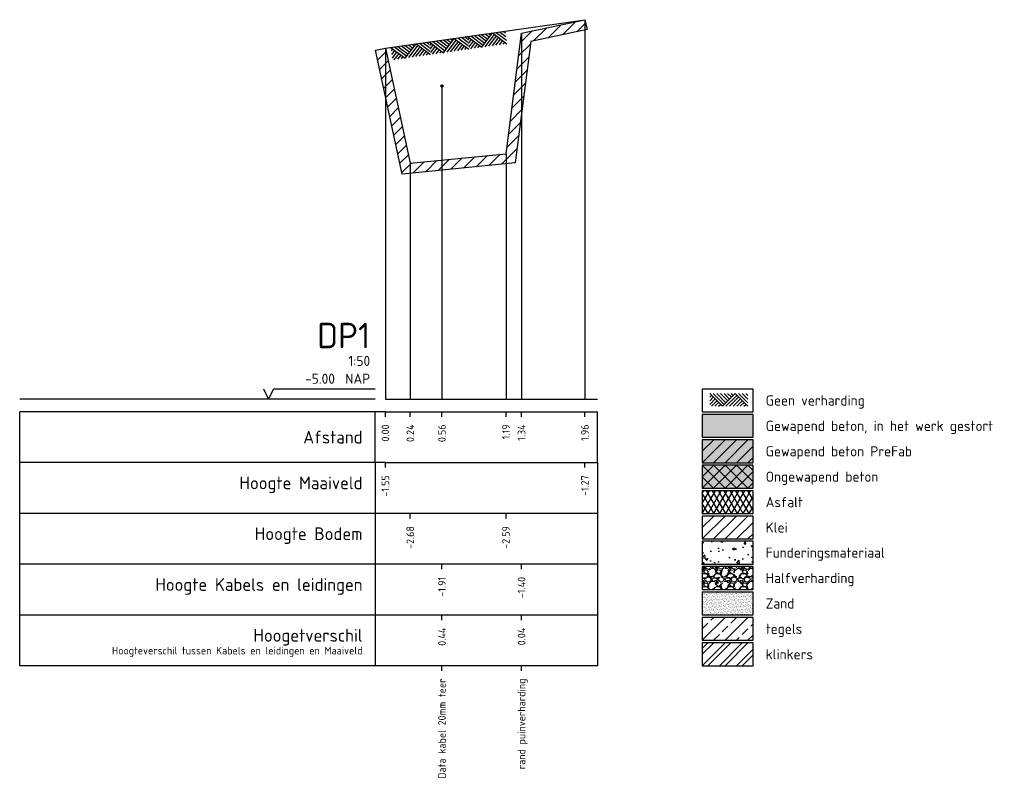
# Model space of a CAD drawing. Extents: x 113063 to 113446, y 444178 to 444476.
# Tile 2 of 4: x 113064.09 to 113073.78, y 444203.61 to 444211.13. Entities that reach past the tile are written whole.
import ezdxf
from ezdxf.enums import TextEntityAlignment as Align

# ---------------------------------------------------------------- set-up
doc = ezdxf.new("R2010")
doc.units = 0
doc.header["$LTSCALE"] = 7.5
doc.layers.get('0').update_dxf_attribs({"linetype": 'CONTINUOUS'})
for name, color, linetype in [('A-LEGENDA', 7, 'CONTINUOUS'), ('DATA KABELS', 90, 'CONTINUOUS'), ('PR-AANVULLEN', 42, 'CONTINUOUS'), ('PR-ASFALT', 13, 'CONTINUOUS'), ('PR-BETON-GEWAPEND', 253, 'CONTINUOUS'), ('PR-BETON-GEWAPEND-PREFAB', 51, 'CONTINUOUS'), ('PR-BETON-ONGEWAPEND', 51, 'CONTINUOUS'), ('PR-FUNDERINGSMATERIAAL', 13, 'CONTINUOUS'), ('PR-HALFVERHARDING', 13, 'CONTINUOUS'), ('PR-HOUT', 21, 'CONTINUOUS'), ('PR-MV', 3, 'CONTINUOUS'), ('PR-NATUURSTEEN', 31, 'CONTINUOUS'), ('PR-ZAND', 51, 'CONTINUOUS'), ('R-WE-AL-PROFIEL_BODEM-GD', 24, 'CONTINUOUS'), ('R-WE-AL-PROFIEL_MAAIVELD-GD', 3, 'CONTINUOUS'), ('R-WE-AL-PROFIELRASTER-S', 7, 'CONTINUOUS')]:
    doc.layers.add(name, color=color, linetype=linetype)
doc.layers.add('X-XX-AL-VERWIJZING-T18-500', color=10, linetype='CONTINUOUS', lineweight=18)
doc.styles.add('NLCS-ISO', font='NLCS-ISO.ttf', dxfattribs={"height": 1.8})
doc.styles.add('NLCS-ISO-ANNOTATIVE-T18', font='NLCS-ISO.ttf', dxfattribs={"height": 1.8})

# ---------------------------------------------------------------- blocks, each defined once
blk = doc.blocks.new('DOORSNEDE_MAAIVELD')
for p, q in [((-5.656854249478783, 0), (-1.363961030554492, -4.292893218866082)), ((-2.828427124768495, 0), (0.0502525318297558, -2.878679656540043)), ((5.82077e-11, 5.82077e-11), (1.464466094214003, -1.464466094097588)), ((1.414213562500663, 5.82077e-11), (2.171572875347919, -0.7573593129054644)), ((4.343145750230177, 0), (7.928932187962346, -3.585786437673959)), ((5.757359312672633, 5.82077e-11), (7.928932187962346, -2.171572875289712)), ((7.171572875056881, 5.82077e-11), (7.928932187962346, -0.757359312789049)), ((-7.071067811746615, -5.82077e-11), (-2.071067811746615, -5.000000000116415)), ((-7.071067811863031, -1.414213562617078), (-6.363961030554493, -0.7071067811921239)), ((-7.071067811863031, -2.828427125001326), (-5.656854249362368, -1.414213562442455)), ((-7.071067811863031, -4.242640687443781), (-4.949747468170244, -2.121320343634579)), ((-6.414213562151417, -5.000000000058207), (-4.24264068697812, -2.828427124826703)), ((-4.999999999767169, -5), (-3.535533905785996, -3.535533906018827)), ((-4.242640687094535, -5.82077e-11), (-0.6568542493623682, -3.585786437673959)), ((-2.071067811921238, -5.000000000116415), (2.928932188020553, -1.164153e-10)), ((-1.414213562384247, -5.82077e-11), (0.7573593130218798, -2.171572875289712)), ((-0.6568542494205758, -5), (3.636038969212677, -0.7071067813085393)), ((0.757359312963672, -5.000000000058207), (4.343145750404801, -1.414213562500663)), ((2.171572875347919, -5.000000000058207), (5.050252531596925, -2.121320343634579)), ((2.928932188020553, -1.164153e-10), (7.928932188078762, -5.000000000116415)), ((3.585786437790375, -5), (5.757359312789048, -2.828427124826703)), ((5.000000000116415, -5.000000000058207), (6.464466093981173, -3.535533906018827)), ((-3.585786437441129, -5), (-2.828427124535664, -4.242640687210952)), ((6.414213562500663, -5.000000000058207), (7.171572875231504, -4.242640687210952))]:
    blk.add_line(p, q)
blk = doc.blocks.new('SAL-PROFIELRASTER-SOD')
at = {"color": 0, "linetype": 'ByBlock', "lineweight": -2, "flags": 128}
for points in [[(-24, 2), (-23, 0), (-22, 2), (-2, 2)], [(-2, 0), (-72, 0)], [(-72, -12.5), (-72, -2.5)], [(0, -2.5), (-72, -2.5)], [(-2, -12.5), (-2, -2.5)], [(0, -12.5), (-72, -12.5)]]:
    blk.add_lwpolyline(points, dxfattribs=at)
at = {"color": 0, "linetype": 'ByBlock', "lineweight": -2, "style": 'NLCS-ISO-ANNOTATIVE-T18'}
blk.add_text('NAP', height=2, dxfattribs=at).set_placement((-3, 3), align=Align.RIGHT)
blk.add_text('Afstand', height=2.5, dxfattribs=at).set_placement((-4.5, -7.5), align=Align.MIDDLE_RIGHT)
for tag, height, p in [('PROFIELNR', 5, (-3, 10)), ('SCHAAL', 2, (-3, 6.5)), ('NAP', 2, (-9.942962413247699, 3))]:
    blk.add_attdef(tag, text='', height=height, dxfattribs=at).set_placement(p, align=Align.RIGHT)
blk = doc.blocks.new('SAL-PROFIELRASTER_BALK_EIND1-SOD')
at = {"color": 0, "linetype": 'ByBlock', "lineweight": -2}
blk.add_line((1, -12.5), (1, -2.5), dxfattribs=at)
at = {"color": 0, "linetype": 'ByBlock', "lineweight": -2, "flags": 128}
for points in [[(0, 0), (1, 0)], [(0, -2.5), (1, -2.5)], [(0, -12.5), (1, -12.5)]]:
    blk.add_lwpolyline(points, dxfattribs=at)
blk = doc.blocks.new('SAL-PROFIELRASTER_BALK-SOD')
at = {"color": 0, "linetype": 'ByBlock', "lineweight": -2}
for p, q in [((-72, -12.5), (-72, -2.5)), ((-2, -2.5), (-2, -12.5)), ((0, -12.5), (-72, -12.5))]:
    blk.add_line(p, q, dxfattribs=at)
at = {"color": 0, "linetype": 'ByBlock', "lineweight": -2, "style": 'NLCS-ISO-ANNOTATIVE-T18'}
for tag, height, p in [('TITEL1', 2.5, (-4.5, -6.5)), ('TITEL2', 1.5, (-4.5, -9.5))]:
    blk.add_attdef(tag, text='', height=height, dxfattribs=at).set_placement(p, align=Align.MIDDLE_RIGHT)
blk = doc.blocks.new('SAL-PROFIELRASTER_BALK_EIND2-SOD')
at = {"color": 0, "linetype": 'ByBlock', "lineweight": -2}
for p, q in [((1, -2.5), (1, -12.5)), ((1, -12.5), (0, -12.5))]:
    blk.add_line(p, q, dxfattribs=at)
blk = doc.blocks.new('SAL-PROFIELRASTER_BALK_DATA-SOD')
at = {"color": 0, "linetype": 'ByBlock', "lineweight": -2}
blk.add_lwpolyline([(0, -3.5), (0, -2.5)], dxfattribs=at)
at = {"color": 0, "linetype": 'ByBlock', "lineweight": -2, "style": 'NLCS-ISO-ANNOTATIVE-T18'}
blk.add_attdef('GETAL', text='', height=1.5, rotation=90, dxfattribs=at).set_placement((0.75, -4.999999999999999), align=Align.RIGHT)
blk = doc.blocks.new('SAL-PROFIELRASTER_AANHAAL-SOD')
at = {"color": 9, "linetype": 'ByBlock', "lineweight": -2, "flags": 128}
blk.add_lwpolyline([(0, 0.9999999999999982), (0, 0)], dxfattribs=at)

msp = doc.modelspace()

# ---------------------------------------------------------------- hatches: boundary and pattern name
at = {"layer": 'PR-AANVULLEN'}
h = msp.add_hatch(dxfattribs=at)
h.set_pattern_fill('ANSI31', color=256, scale=0.025, style=0)
h.set_pattern_definition([(45, (-339.2044249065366, -195.4129749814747), (-0.05612660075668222, 0.05612660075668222), [])])
h.paths.add_polyline_path([(113069.676074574, 444211.036812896), (113069.1215595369, 444210.9194951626), (113068.9673492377, 444209.7248590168), (113067.857136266, 444209.616469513), (113067.5936119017, 444210.8334843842), (113067.6913469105, 444210.8546472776), (113067.9360296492, 444209.7246472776), (113068.8783680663, 444209.8166472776), (113069.0314635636, 444211.0026472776), (113069.6553759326, 444211.1346472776)])
h = msp.add_hatch(dxfattribs=at)
h.set_pattern_fill('ANSI31', color=256, scale=0.025, style=0)
h.set_pattern_definition([(44.99999999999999, (113070.8099625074, 444206.0260805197), (-0.0561266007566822, 0.05612660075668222), [])])
h.paths.add_polyline_path([(113070.8099625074, 444206.0260805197), (113071.3099625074, 444206.0260805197), (113071.3099625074, 444206.2510805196), (113070.8099625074, 444206.2510805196)])
at = {"layer": 'PR-ASFALT'}
h = msp.add_hatch(dxfattribs=at)
h.set_pattern_fill('ASFALT', color=256, scale=0.25, style=0, pattern_type=2)
h.set_pattern_definition([(59.99999999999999, (113070.8099625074, 444206.2760805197), (-0.04330127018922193, 0.02500000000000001), []), (120, (113070.8099625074, 444206.2760805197), (-0.04330127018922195, -0.02499999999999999), [])])
h.paths.add_polyline_path([(113070.8099625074, 444206.2760805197), (113071.3099625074, 444206.2760805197), (113071.3099625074, 444206.5010805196), (113070.8099625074, 444206.5010805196)])
at = {"layer": 'PR-BETON-GEWAPEND'}
msp.add_hatch(color=256, dxfattribs=at).paths.add_polyline_path([(113070.8099625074, 444207.0260805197), (113071.3099625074, 444207.0260805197), (113071.3099625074, 444207.2510805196), (113070.8099625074, 444207.2510805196)])
at = {"layer": 'PR-BETON-GEWAPEND-PREFAB'}
msp.add_hatch(color=253, dxfattribs=at).paths.add_polyline_path([(113070.8099625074, 444206.7760805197), (113071.3099625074, 444206.7760805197), (113071.3099625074, 444207.0010805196), (113070.8099625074, 444207.0010805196)])
h = msp.add_hatch(dxfattribs=at)
h.set_pattern_fill('ANSI31', color=256, scale=0.025, style=0)
h.set_pattern_definition([(44.99999999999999, (113070.8099625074, 444206.7760805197), (-0.0561266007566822, 0.05612660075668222), [])])
h.paths.add_polyline_path([(113070.8099625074, 444206.7760805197), (113071.3099625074, 444206.7760805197), (113071.3099625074, 444207.0010805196), (113070.8099625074, 444207.0010805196)])
at = {"layer": 'PR-BETON-ONGEWAPEND'}
msp.add_hatch(color=253, dxfattribs=at).paths.add_polyline_path([(113070.8099625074, 444206.5260805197), (113071.3099625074, 444206.5260805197), (113071.3099625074, 444206.7510805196), (113070.8099625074, 444206.7510805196)])
h = msp.add_hatch(dxfattribs=at)
h.set_pattern_fill('ANSI37', color=256, scale=0.025, style=0)
h.set_pattern_definition([(44.99999999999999, (113070.8099625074, 444206.5260805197), (-0.0561266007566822, 0.05612660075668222), []), (135, (113070.8099625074, 444206.5260805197), (-0.05612660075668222, -0.0561266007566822), [])])
h.paths.add_polyline_path([(113070.8099625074, 444206.5260805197), (113071.3099625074, 444206.5260805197), (113071.3099625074, 444206.7510805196), (113070.8099625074, 444206.7510805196)])
at = {"layer": 'PR-FUNDERINGSMATERIAAL'}
h = msp.add_hatch(dxfattribs=at)
h.set_pattern_fill('AR-CONC', color=256, scale=0.00125, style=0)
h.set_pattern_definition([(49.99999999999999, (113070.8099625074, 444205.7790756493), (0.227730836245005, -0.01992385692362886), [0.0238125, -0.2619375]), (355, (113070.8099625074, 444205.7790756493), (-0.04405353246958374, 0.238820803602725), [0.01905, -0.20955]), (100.451, (113070.8289400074, 444205.7774153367), (0.1836781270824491, 0.2188958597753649), [0.02023750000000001, -0.2226125]), (46.18420000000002, (113070.8099625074, 444205.8425756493), (0.3388488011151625, -0.05255290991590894), [0.03571874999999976, -0.3929062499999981]), (96.63559999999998, (113070.8381998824, 444205.8381962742), (0.2967552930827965, 0.3092819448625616), [0.03035624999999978, -0.3339187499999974]), (351.1840000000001, (113070.8099625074, 444205.8425756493), (0.2967557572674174, 0.3092813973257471), [0.028575, -0.314325]), (21, (113070.8417125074, 444205.8267006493), (0.1895185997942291, -0.1278318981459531), [0.0238125, -0.2619375]), (326.0000000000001, (113070.8417125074, 444205.8267006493), (0.07725253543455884, 0.2302349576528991), [0.01905, -0.20955]), (71.4514, (113070.8575056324, 444205.8160480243), (0.2667706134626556, 0.1024035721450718), [0.02023750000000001, -0.2226125]), (37.50000000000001, (113070.8099625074, 444205.7790756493), (0.003860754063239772, 0.1056937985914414), [0, -0.20701, 0, -0.212725, 0, -0.21034375]), (7.500000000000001, (113070.8099625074, 444205.7790756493), (0.0835245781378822, 0.1252257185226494), [0, -0.121285, 0, -0.2022475, 0, -0.08016875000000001]), (327.5, (113070.7391600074, 444205.7790756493), (0.1694882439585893, -0.007160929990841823), [0, -0.07937500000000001, 0, -0.24765, 0, -0.3286125]), (317.5, (113070.7074100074, 444205.7790756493), (0.1851614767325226, 0.03178311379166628), [0, -0.1031875, 0, -0.164465, 0, -0.2333625])])
h.paths.add_polyline_path([(113070.8099625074, 444205.7790756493), (113071.3099625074, 444205.7790756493), (113071.3099625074, 444206.0040756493), (113070.8099625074, 444206.0040756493)])
at = {"layer": 'PR-HALFVERHARDING'}
h = msp.add_hatch(dxfattribs=at)
h.set_pattern_fill('GRAVEL', color=256, scale=0.005000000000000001, style=0)
h.set_pattern_definition([(228.0128, (113086.3273756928, 444210.7069427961), (-1.016000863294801, -1.143001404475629), [0.01708605, -1.691525]), (184.9697, (113086.3159456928, 444210.694242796), (1.524002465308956, 0.1269991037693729), [0.02932025, -2.9027]), (132.5104, (113086.2867356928, 444210.691702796), (1.269999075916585, -1.397001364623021), [0.0206741, -2.046735]), (267.2737, (113086.2372056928, 444210.6599527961), (0.1269994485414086, 2.539999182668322), [0.02670025, -2.64332]), (292.8337, (113086.2359356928, 444210.6332827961), (-0.6350018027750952, 1.524000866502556), [0.0261817, -2.59199]), (357.2737, (113086.2460956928, 444210.609152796), (-2.539999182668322, 0.1269994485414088), [0.02670025, -2.64332]), (37.6942, (113086.2727656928, 444210.6078827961), (-1.651001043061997, -1.269998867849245), [0.0353097, -3.495655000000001]), (72.2553, (113086.3007056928, 444210.629472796), (0.8890017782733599, 2.79400081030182), [0.03333600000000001, -3.300265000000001]), (121.4296, (113086.3108656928, 444210.6612227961), (-1.016000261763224, 1.650998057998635), [0.02679065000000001, -2.652275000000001]), (175.2364, (113086.2968956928, 444210.684082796), (1.396998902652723, -0.1269988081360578), [0.03058564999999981, -1.498694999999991]), (222.3974, (113086.2664156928, 444210.6866227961), (-1.524000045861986, -1.396998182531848), [0.0395539, -3.91584]), (138.8141, (113086.3629356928, 444210.6586827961), (-0.8889994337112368, 0.7619988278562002), [0.01350025, -1.33653]), (171.4692, (113086.3527756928, 444210.6675727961), (1.65099747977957, -0.2540006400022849), [0.0256840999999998, -2.542729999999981]), (225, (113086.3273756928, 444210.671382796), (-2.664535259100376e-17, -0.1269999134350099), [0.01796045, -0.1616445]), (203.1986, (113086.3184856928, 444210.6866227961), (0.6350021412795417, 0.2540011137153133), [0.009672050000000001, -0.9575299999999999]), (291.8014, (113086.3095956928, 444210.6828127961), (-0.1270000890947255, 0.3810002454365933), [0.0136783, -0.6702400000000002]), (30.9638, (113086.3146756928, 444210.6701127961), (0.3809995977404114, 0.2540001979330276), [0.02221599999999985, -0.7183149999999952]), (161.5651, (113086.3337256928, 444210.6815427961), (0.2540001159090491, -0.1269998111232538), [0.01606435, -0.385545]), (16.38950000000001, (113086.2359356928, 444210.6828127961), (1.270000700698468, 0.3809992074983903), [0.0225044, -2.22794]), (70.3462, (113086.2575256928, 444210.6891627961), (-0.5079985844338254, -1.39699802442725), [0.01887995, -1.86911]), (293.1986, (113086.3337256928, 444210.7069427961), (-0.2540011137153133, 0.6350021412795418), [0.019344, -0.94786]), (343.6105, (113086.3413456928, 444210.6891627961), (-1.270000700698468, 0.3809992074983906), [0.02250439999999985, -2.227939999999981]), (339.444, (113086.2359356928, 444210.6040727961), (-0.6350007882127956, 0.2539996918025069), [0.02170175, -1.063385]), (294.7751, (113086.2562556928, 444210.596452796), (-0.6349985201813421, 1.396999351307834), [0.01818359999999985, -1.800179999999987]), (66.80140000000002, (113086.3349956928, 444210.579942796), (0.2540011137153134, 0.6350021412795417), [0.019344, -0.94786]), (17.35400000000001, (113086.3426156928, 444210.597722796), (-1.651000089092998, -0.5079992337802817), [0.02128915, -2.10762]), (69.444, (113086.2727656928, 444210.579942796), (-0.2539996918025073, -0.6350007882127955), [0.0108509, -1.07424]), (101.3098999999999, (113086.3273756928, 444210.579942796), (-0.1269993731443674, 0.5079983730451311), [0.006475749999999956, -0.6410999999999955]), (165.9638, (113086.3261056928, 444210.5862927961), (0.3810002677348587, -0.1269997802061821), [0.0261817, -0.4974525]), (186.0090000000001, (113086.3007056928, 444210.5926427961), (1.269998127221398, 0.1269997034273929), [0.02426335, -2.40207]), (303.6901, (113086.3146756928, 444210.6586827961), (-0.1270000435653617, 0.253999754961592), [0.0183162, -0.4395890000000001]), (353.1572, (113086.3248356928, 444210.6434427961), (2.159000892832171, -0.254001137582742), [0.03197785, -3.1658]), (60.94540000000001, (113086.3565856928, 444210.6396327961), (-0.5079988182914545, -0.8889978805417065), [0.01307539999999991, -1.294469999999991]), (90, (113086.3629356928, 444210.6510627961), (-0.127, 0.127), [0.007620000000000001, -0.11938]), (120.2564, (113086.2981656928, 444210.596452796), (0.5079989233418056, -0.8889995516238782), [0.01764335, -1.746695]), (48.01280000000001, (113086.2892756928, 444210.6116927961), (1.016000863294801, 1.143001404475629), [0.03417215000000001, -1.67444]), (0, (113086.3121356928, 444210.637092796), (0.127, 0.127), [0.03302000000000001, -0.09398000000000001]), (325.3048, (113086.3451556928, 444210.637092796), (-1.269997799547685, 0.8890000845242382), [0.0200805, -1.987965]), (254.0546, (113086.3616656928, 444210.6256627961), (-0.1270003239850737, -0.5080012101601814), [0.01849145, -0.906085]), (207.646, (113086.3565856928, 444210.6078827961), (-2.412999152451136, -1.27000079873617), [0.03010725, -2.980625]), (175.4261, (113086.3299156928, 444210.5939127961), (-1.651000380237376, 0.1269993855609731), [0.0318514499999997, -3.153289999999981]), (175.4261, (113086.3299156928, 444210.5939127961), (-1.651000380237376, 0.1269993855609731), [0.0318514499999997, -3.153289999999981])])
h.paths.add_polyline_path([(113070.8099625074, 444205.5290756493), (113071.3099625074, 444205.5290756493), (113071.3099625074, 444205.7540756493), (113070.8099625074, 444205.7540756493)])
at = {"layer": 'PR-HOUT'}
h = msp.add_hatch(dxfattribs=at)
h.set_pattern_fill('ANSI32', color=256, scale=0.0125, style=0)
h.set_pattern_definition([(44.99999999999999, (113070.8099625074, 444204.7790756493), (-0.08418990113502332, 0.08418990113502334), []), (44.99999999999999, (113070.8660891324, 444204.7790756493), (-0.08418990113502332, 0.08418990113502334), [])])
h.paths.add_polyline_path([(113070.8099625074, 444204.7790756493), (113071.3099625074, 444204.7790756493), (113071.3099625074, 444205.0040756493), (113070.8099625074, 444205.0040756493)])
at = {"layer": 'PR-NATUURSTEEN'}
h = msp.add_hatch(dxfattribs=at)
h.set_pattern_fill('ANSI33', color=256, scale=0.025, style=0)
h.set_pattern_definition([(44.99999999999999, (113070.8099625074, 444205.0290756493), (-0.1122532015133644, 0.1122532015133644), []), (44.99999999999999, (113070.9222157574, 444205.0290756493), (-0.1122532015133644, 0.1122532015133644), [0.079375, -0.0396875])])
h.paths.add_polyline_path([(113070.8099625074, 444205.0290756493), (113071.3099625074, 444205.0290756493), (113071.3099625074, 444205.2540756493), (113070.8099625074, 444205.2540756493)])
at = {"layer": 'PR-ZAND'}
h = msp.add_hatch(dxfattribs=at)
h.set_pattern_fill('AR-SAND', color=256, scale=0.02, style=0)
h.set_pattern_definition([(37.50000000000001, (-43320.5015152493, -16332.27174472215), (-0.0008000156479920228, 0.02447066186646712), [0, -0.019304, 0, -0.02159, 0, -0.0206375]), (7.500000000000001, (-43320.5015152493, -16332.27174472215), (0.02247616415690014, 0.03584125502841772), [0, -0.010414, 0, -0.017399, 0, -0.006667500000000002]), (327.5, (-43320.51713624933, -16332.27174472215), (0.0395496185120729, 7.185923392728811e-05), [0, -0.006350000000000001, 0, -0.02286, 0, -0.029845]), (317.5, (-43320.51713624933, -16332.27174472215), (0.03817782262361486, 0.01114646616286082), [0, -0.003175, 0, -0.014986, 0, -0.017145])])
h.paths.add_polyline_path([(113070.8099625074, 444205.5032121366), (113071.3099625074, 444205.5036438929), (113071.3099625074, 444205.2795074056), (113070.8099625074, 444205.2790756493)])

# ---------------------------------------------------------------- linework, layer by layer
at = {"layer": 'A-LEGENDA'}
for points in [[(113070.8099625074, 444207.2760805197), (113071.3099625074, 444207.2760805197), (113071.3099625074, 444207.5010805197), (113070.8099625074, 444207.5010805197)], [(113070.8099625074, 444207.0260805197), (113071.3099625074, 444207.0260805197), (113071.3099625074, 444207.2510805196), (113070.8099625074, 444207.2510805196)], [(113070.8099625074, 444206.7760805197), (113071.3099625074, 444206.7760805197), (113071.3099625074, 444207.0010805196), (113070.8099625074, 444207.0010805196)], [(113070.8099625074, 444206.5260805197), (113071.3099625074, 444206.5260805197), (113071.3099625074, 444206.7510805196), (113070.8099625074, 444206.7510805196)], [(113070.8099625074, 444206.2760805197), (113071.3099625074, 444206.2760805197), (113071.3099625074, 444206.5010805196), (113070.8099625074, 444206.5010805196)], [(113070.8099625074, 444206.0260805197), (113071.3099625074, 444206.0260805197), (113071.3099625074, 444206.2510805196), (113070.8099625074, 444206.2510805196)], [(113070.8099625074, 444205.7790756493), (113071.3099625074, 444205.7790756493), (113071.3099625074, 444206.0040756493), (113070.8099625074, 444206.0040756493)], [(113070.8099625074, 444205.5290756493), (113071.3099625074, 444205.5290756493), (113071.3099625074, 444205.7540756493), (113070.8099625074, 444205.7540756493)], [(113070.8099625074, 444205.2790756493), (113071.3099625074, 444205.2790756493), (113071.3099625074, 444205.5040756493), (113070.8099625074, 444205.5040756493)], [(113070.8099625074, 444205.0290756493), (113071.3099625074, 444205.0290756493), (113071.3099625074, 444205.2540756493), (113070.8099625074, 444205.2540756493)], [(113070.8099625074, 444204.7790756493), (113071.3099625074, 444204.7790756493), (113071.3099625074, 444205.0040756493), (113070.8099625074, 444205.0040756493)]]:
    msp.add_lwpolyline(points, close=True, dxfattribs=at)
at = {"layer": 'DATA KABELS'}
msp.add_circle((113068.2481889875, 444210.4826472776), 0.01, dxfattribs=at)
at = {"layer": 'R-WE-AL-PROFIEL_BODEM-GD'}
msp.add_lwpolyline([(113069.676074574, 444211.036812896), (113069.1215595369, 444210.9194951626), (113068.9673492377, 444209.7248590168), (113067.857136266, 444209.616469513), (113067.5936119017, 444210.8334843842), (113067.6913469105, 444210.8546472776), (113067.9360296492, 444209.7246472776), (113068.8783680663, 444209.8166472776), (113069.0314635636, 444211.0026472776), (113069.6553759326, 444211.1346472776)], close=True, dxfattribs=at)
at = {"layer": 'R-WE-AL-PROFIEL_MAAIVELD-GD'}
msp.add_lwpolyline([(113067.6913469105, 444210.8546472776), (113069.6553759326, 444211.1346472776)], dxfattribs=at)

# ---------------------------------------------------------------- block references
at = {"layer": 'PR-MV', "xscale": 0.025, "yscale": 0.025, "zscale": 2.5e-05, "rotation": 8.113646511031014}
for p in [(113068.6733614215, 444210.9946472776), (113068.2971191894, 444210.9410086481), (113067.920198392, 444210.8872732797)]:
    msp.add_blockref('DOORSNEDE_MAAIVELD', p, dxfattribs=at)
at = {"layer": 'PR-MV', "xscale": 0.025, "yscale": 0.025, "zscale": 2.5e-05}
msp.add_blockref('DOORSNEDE_MAAIVELD', (113071.0599625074, 444207.4562581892), dxfattribs=at)
at = {"layer": 'R-WE-AL-PROFIELRASTER-S'}
for p, yscale in [((113069.6553759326, 444207.4026472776), 3.732), ((113069.0314635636, 444207.4026472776), 3.6), ((113067.6913469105, 444207.4026472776), 3.452), ((113068.2481889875, 444207.4026472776), 3.09), ((113068.8783680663, 444207.4026472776), 2.414), ((113067.9360296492, 444207.4026472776), 2.322)]:
    msp.add_blockref('SAL-PROFIELRASTER_AANHAAL-SOD', p, dxfattribs=dict(at, yscale=yscale))
at = {"layer": 'R-WE-AL-PROFIELRASTER-S', "xscale": 0.05, "yscale": 0.05, "zscale": 0.05}
for name, p, values in [('SAL-PROFIELRASTER-SOD', (113067.6913469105, 444207.4026472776), {'PROFIELNR': 'DP1', 'SCHAAL': '1:50', 'NAP': '-5.00'}), ('SAL-PROFIELRASTER_BALK_DATA-SOD', (113067.6913469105, 444207.4026472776), {'GETAL': '0.00'}), ('SAL-PROFIELRASTER_BALK_DATA-SOD', (113067.9360296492, 444207.4026472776), {'GETAL': '0.24'}), ('SAL-PROFIELRASTER_BALK_DATA-SOD', (113068.2481889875, 444207.4026472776), {'GETAL': '0.56'}), ('SAL-PROFIELRASTER_BALK_DATA-SOD', (113068.2481889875, 444207.4026472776), {'GETAL': '0.56'}), ('SAL-PROFIELRASTER_BALK_DATA-SOD', (113068.8783680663, 444207.4026472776), {'GETAL': '1.19'}), ('SAL-PROFIELRASTER_BALK_DATA-SOD', (113069.0314635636, 444207.4026472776), {'GETAL': '1.34'}), ('SAL-PROFIELRASTER_BALK_DATA-SOD', (113069.0314635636, 444207.4026472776), {'GETAL': '1.34'}), ('SAL-PROFIELRASTER_BALK_DATA-SOD', (113069.6553759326, 444207.4026472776), {'GETAL': '1.96'}), ('SAL-PROFIELRASTER_BALK-SOD', (113067.6913469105, 444206.9026472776), {'TITEL1': 'Hoogte Maaiveld'}), ('SAL-PROFIELRASTER_BALK_DATA-SOD', (113067.6913469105, 444206.9026472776), {'GETAL': '-1.55'}), ('SAL-PROFIELRASTER_BALK_DATA-SOD', (113069.6553759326, 444206.9026472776), {'GETAL': '-1.27'}), ('SAL-PROFIELRASTER_BALK-SOD', (113067.6913469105, 444206.4026472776), {'TITEL1': 'Hoogte Bodem'}), ('SAL-PROFIELRASTER_BALK_DATA-SOD', (113067.9360296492, 444206.4026472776), {'GETAL': '-2.68'}), ('SAL-PROFIELRASTER_BALK_DATA-SOD', (113068.8783680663, 444206.4026472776), {'GETAL': '-2.59'}), ('SAL-PROFIELRASTER_BALK-SOD', (113067.6913469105, 444205.9026472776), {'TITEL1': 'Hoogte Kabels en leidingen'}), ('SAL-PROFIELRASTER_BALK_DATA-SOD', (113068.2481889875, 444205.9026472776), {'GETAL': '-1.91'}), ('SAL-PROFIELRASTER_BALK_DATA-SOD', (113069.0314635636, 444205.9026472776), {'GETAL': '-1.40'}), ('SAL-PROFIELRASTER_BALK-SOD', (113067.6913469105, 444205.4026472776), {'TITEL1': 'Hoogetverschil', 'TITEL2': 'Hoogteverschil tussen Kabels en leidingen en Maaiveld'}), ('SAL-PROFIELRASTER_BALK_DATA-SOD', (113068.2481889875, 444205.4026472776), {'GETAL': '0.44'}), ('SAL-PROFIELRASTER_BALK_DATA-SOD', (113069.0314635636, 444205.4026472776), {'GETAL': '0.04'}), ('SAL-PROFIELRASTER_BALK_DATA-SOD', (113068.2481889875, 444204.9026472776), {'GETAL': 'Data kabel 20mm teer'}), ('SAL-PROFIELRASTER_BALK_DATA-SOD', (113069.0314635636, 444204.9026472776), {'GETAL': 'rand puinverharding'})]:
    msp.add_blockref(name, p, dxfattribs=at).add_auto_attribs(values)
at = {"layer": 'R-WE-AL-PROFIELRASTER-S', "xscale": 2.089029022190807, "yscale": 0.05, "zscale": 2.089029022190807}
for name, p in [('SAL-PROFIELRASTER_BALK_EIND1-SOD', (113067.6913469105, 444207.4026472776)), ('SAL-PROFIELRASTER_BALK_EIND2-SOD', (113067.6913469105, 444206.9026472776)), ('SAL-PROFIELRASTER_BALK_EIND2-SOD', (113067.6913469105, 444206.4026472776)), ('SAL-PROFIELRASTER_BALK_EIND2-SOD', (113067.6913469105, 444205.9026472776)), ('SAL-PROFIELRASTER_BALK_EIND2-SOD', (113067.6913469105, 444205.4026472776))]:
    msp.add_blockref(name, p, dxfattribs=at)

# ---------------------------------------------------------------- texts
at = {"layer": 'X-XX-AL-VERWIJZING-T18-500', "style": 'NLCS-ISO'}
for s, p in [('Geen verharding', (113071.4349625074, 444207.3885805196)), ('Gewapend beton, in het werk gestort', (113071.4349625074, 444207.1385805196)), ('Gewapend beton PreFab', (113071.4349625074, 444206.8885805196)), ('Ongewapend beton', (113071.4349625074, 444206.6385805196)), ('Asfalt', (113071.4349625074, 444206.3885805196)), ('Klei', (113071.4349625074, 444206.1385805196)), ('Funderingsmateriaal', (113071.4349625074, 444205.8915756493)), ('Halfverharding', (113071.4349625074, 444205.6415756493)), ('Zand', (113071.4349625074, 444205.3915756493)), ('tegels', (113071.4349625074, 444205.1415756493)), ('klinkers', (113071.4349625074, 444204.8915756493))]:
    msp.add_text(s, height=0.1, dxfattribs=at).set_placement(p, align=Align.MIDDLE_LEFT)

doc.saveas('drawing.dxf')
